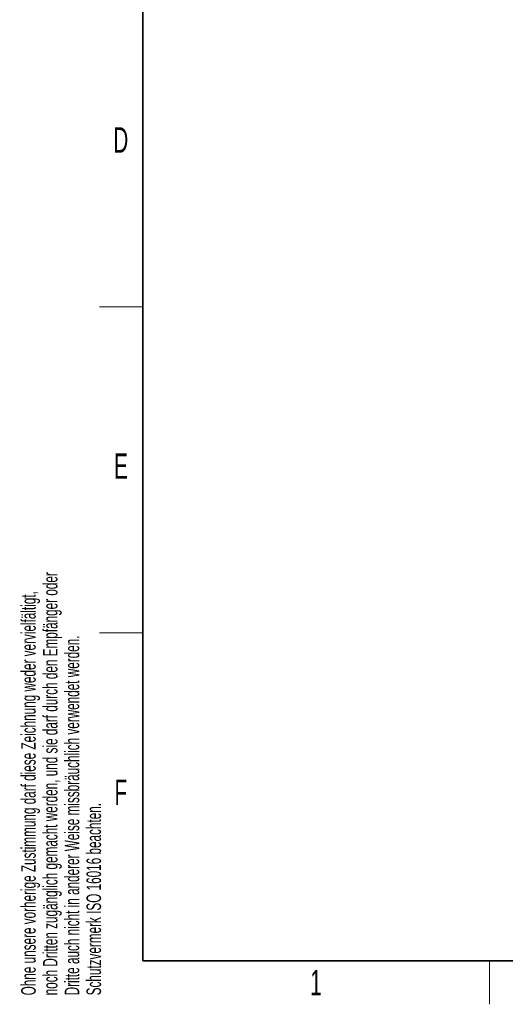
# Model space of a CAD drawing. Header units: millimetres. Extents: x 5 to 418, y 2 to 292.
# Tile 1 of 35: x 9 to 76, y 6 to 142. Entities that reach past the tile are written whole.
import ezdxf

# ---------------------------------------------------------------- set-up
doc = ezdxf.new("R2010")
doc.units = ezdxf.units.MM
doc.layers.add('SLD-0', color=7, linetype='Continuous')
doc.styles.add('SLDTEXTSTYLE0', font='TXT', dxfattribs={"width": 0.605})

# ---------------------------------------------------------------- blocks, each defined once
blk = doc.blocks.new('SW_NOTE_0_2')
at = {"layer": 'SLD-0', "color": 0, "char_height": 2, "attachment_point": 1, "rotation": 90, "style": 'SLDTEXTSTYLE0'}
for s, insert in [('noch Dritten zugänglich gemacht werden, und sie darf durch den Empfänger oder', (0.42, 0)), ('Ohne unsere vorherige Zustimmung darf diese Zeichnung weder vervielfältigt,', (-2.58, 0)), ('Dritte auch nicht in anderer Weise missbräuchlich verwendet werden.', (3.42, 0)), ('Schutzvermerk ISO 16016 beachten.', (6.42, 0))]:
    blk.add_mtext(s, dxfattribs=dict(at, insert=insert))

msp = doc.modelspace()

# ---------------------------------------------------------------- linework, layer by layer
at = {"layer": 'SLD-0', "lineweight": 35}
for p, q in [((26, 282.5), (26, 12)), ((26, 12), (408, 12))]:
    msp.add_line(p, q, dxfattribs=at)
at = {"layer": 'SLD-0', "lineweight": 18}
for p, q in [((20, 102.25), (26, 102.25)), ((20, 57.25), (26, 57.25)), ((73.75, 6), (73.75, 12))]:
    msp.add_line(p, q, dxfattribs=at)

# ---------------------------------------------------------------- block references
at = {"layer": 'SLD-0'}
msp.add_blockref('SW_NOTE_0_2', (11.808, 7.2381), dxfattribs=at)

# ---------------------------------------------------------------- texts
at = {"layer": 'SLD-0', "char_height": 3.5, "attachment_point": 2, "style": 'SLDTEXTSTYLE0'}
for s, insert in [('D', (22.9597, 127.0011)), ('E', (22.9816, 82.0011)), ('F', (22.9536, 37.0011)), ('1', (49.8527, 10.743))]:
    msp.add_mtext(s, dxfattribs=dict(at, insert=insert))

doc.saveas('drawing.dxf')
